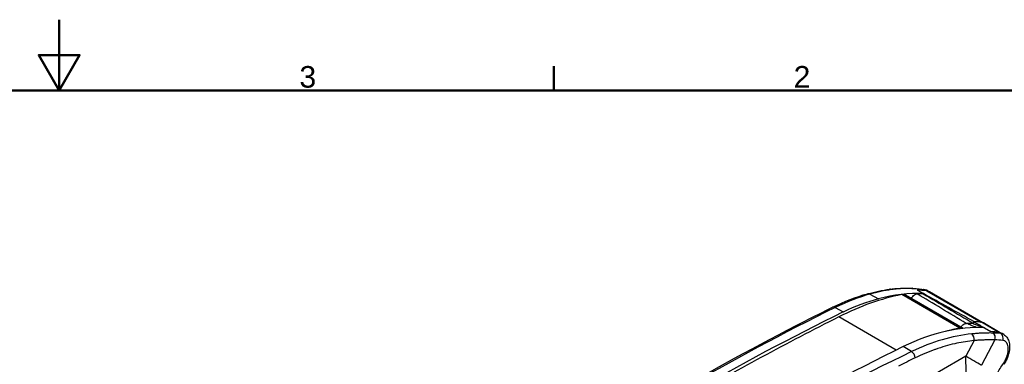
# Model space of a CAD drawing. Header units: millimetres. Extents: x 0 to 420, y 0 to 297.
# Tile 12 of 13: x 204 to 344, y 248 to 297. Entities that reach past the tile are written whole.
import ezdxf

# ---------------------------------------------------------------- set-up
doc = ezdxf.new("R2010")
doc.units = ezdxf.units.MM
doc.layers.get('0').update_dxf_attribs({"lineweight": 25})
for name, color, linetype, lineweight in [('Bordo_0', 7, 'Continuous', 50), ('Bordo_2', 7, 'Continuous', 50), ('Spigoli tangenti visibili(ISO)', 7, 'Continuous', 25)]:
    doc.layers.add(name, color=color, linetype=linetype, lineweight=lineweight)
doc.layers.add('Spigoli visibili(ISO)', color=176, linetype='Continuous', lineweight=25, true_color=0x000080)
doc.styles.add('Bordo_1', font='arial.ttf')

# ---------------------------------------------------------------- blocks, each defined once
blk = doc.blocks.new('Bordi Bordo di default')
at = {"layer": 'Bordo_0'}
blk.add_line((280, 287), (280, 290.45), dxfattribs=at)
at = {"layer": 'Bordo_0', "flags": 128}
for points in [[(210, 297), (210, 287), (207.11, 292), (212.89, 292), (210, 287)], [(10, 10), (10, 287), (410, 287), (410, 10), (10, 10)]]:
    blk.add_lwpolyline(points, dxfattribs=at)
at = {"layer": 'Bordo_2', "char_height": 3.05, "attachment_point": 7, "style": 'Bordo_1'}
for s, insert in [('3', (244, 287.35)), ('2', (313.95, 287.4))]:
    blk.add_mtext(s, dxfattribs=dict(at, insert=insert))

msp = doc.modelspace()

# ---------------------------------------------------------------- linework, layer by layer
at = {"layer": 'Spigoli tangenti visibili(ISO)'}
for p, q in [((324.74, 258.2), (325.94, 257.52)), ((337.45, 253.39), (329.24, 258.13)), ((332.74, 258.67), (332.47, 258.82)), ((332.74, 258.67), (340.44, 254.22)), ((319.83, 256.31), (320.97, 255.67)), ((328.46, 250.28), (320.33, 254.98)), ((343.01, 252.78), (340.54, 254.21)), ((343.28, 252.62), (343.01, 252.78)), ((339.48, 251.62), (338.3, 249.41)), ((342.44, 251.72), (340.53, 248.13)), ((330.64, 250.07), (329.46, 250.77)), ((338.3, 249.41), (328.51, 243.76))]:
    msp.add_line(p, q, dxfattribs=at)
for centre, major_axis, ratio, start_param, end_param in [((316.21, 226.07), (-20.07, -30.97), 0.540984, 3.684259, 3.877696), ((324.6, 257.52), (-0.196, 0.724), 0.720396, 5.674155, 6.283188), ((314.35, 219.11), (-24.43, -37.68), 0.540847, 3.580871, 3.684357), ((327.6, 258.15), (-0.105, 0.743), 0.761477, 5.764466, 6.283185), ((330.67, 258.27), (0.042, 0.749), 0.745473, 5.91429, 6.283186), ((315.35, 218.35), (24.65, 37.75), 0.611679, 0.286326, 0.339141), ((431.47, 195.58), (-159.25, 97.3), 0.009034, 5.342207, 5.397132), ((316.57, 217.7), (22.49, 38.96), 0.57735, 0.252406, 0.298379), ((332.21, 258.13), (0.097, 0.744), 0.758343, 5.973174, 6.282975), ((331.61, 255.81), (1.57, 2.72), 0.57735, 0.006171, 0.252406), ((280.32, -70.44), (-217.3, -334.63), 0.540283, 3.8782, 4.03432), ((319.8, 255.68), (-0.331, 0.673), 0.623335, 5.546006, 6.283186), ((330.18, 215.22), (18.06, 35.77), 0.611699, 0.368156, 0.673496), ((338.95, 251.89), (-0.071, 0.747), 0.737616, 4.277062, 5.781226), ((328.17, 216.32), (20.05, 34.72), 0.57735, 0.234371, 0.281414), ((329.37, 215.58), (18.27, 35.78), 0.540924, 0.206858, 0.256424), ((341.88, 252.01), (0.015, 0.75), 0.814115, 4.336745, 5.868839), ((341.84, 249.89), (1.59, 2.75), 0.57735, 0, 0.234371), ((342.99, 251.94), (0.076, 0.746), 0.82367, 4.403392, 5.932809), ((329.93, 215.29), (17.9, 35.13), 0.540212, 0.206385, 0.255949), ((326.15, -96.9), (-179.95, -356.11), 0.612177, 3.815777, 3.971897), ((330.6, 249.44), (-0.326, 0.676), 0.617718, 4.033922, 5.533762), ((302.66, 267.42), (25.25, -43.73), 0.57735, 0.785398, 0.847817), ((302.66, 267.42), (-44.62, 23.66), 0.025491, 3.71249, 3.800735), ((343.07, 248.69), (0.626, -0.413), 0.171429, 0.000025, 0.580323)]:
    msp.add_ellipse(centre, major_axis=major_axis, ratio=ratio, start_param=start_param, end_param=end_param, dxfattribs=at)
for points, knots in [([(330.91, 258.96), (330.69, 258.97), (330.46, 258.98), (330.21, 258.98), (329.97, 258.99), (329.72, 258.99), (329.46, 258.98), (329.2, 258.97), (328.93, 258.95), (328.65, 258.93), (328.38, 258.9), (328.09, 258.87), (327.79, 258.83)], [0, 0, 0, 0, 0.25, 0.25, 0.25, 0.5, 0.5, 0.5, 0.75, 0.75, 0.75, 1, 1, 1, 1]), ([(332.92, 258.67), (332.91, 258.68), (332.77, 258.75), (332.62, 258.8), (332.47, 258.82)], [0.8769285, 0.8769285, 0.8769285, 0.8769285, 0.8888889, 1, 1, 1, 1]), ([(339.88, 253.46), (339.85, 253.47), (339.82, 253.48), (339.79, 253.49), (339.68, 253.54), (339.57, 253.59), (339.45, 253.63), (339.37, 253.66), (339.29, 253.7), (339.21, 253.73), (339.12, 253.76), (339.03, 253.8), (338.94, 253.84), (338.82, 253.88), (338.7, 253.93), (338.58, 253.98), (338.51, 254.01), (338.45, 254.03), (338.39, 254.06)], [0.0322126, 0.0322126, 0.0322126, 0.0322126, 0.0962207, 0.0962207, 0.0962207, 0.3333333, 0.3333333, 0.3333333, 0.4930221, 0.4930221, 0.4930221, 0.6666667, 0.6666667, 0.6666667, 0.8907775, 0.8907775, 0.8907775, 1, 1, 1, 1]), ([(342.14, 252.69), (341.99, 252.69), (341.84, 252.7), (341.67, 252.7), (341.51, 252.7), (341.33, 252.69), (341.15, 252.69), (340.96, 252.69), (340.76, 252.68), (340.55, 252.67), (340.34, 252.66), (340.12, 252.65), (339.89, 252.63), (339.65, 252.61), (339.41, 252.59), (339.15, 252.57)], [0, 0, 0, 0, 0.2, 0.2, 0.2, 0.4, 0.4, 0.4, 0.6, 0.6, 0.6, 0.8, 0.8, 0.8, 1, 1, 1, 1]), ([(343.68, 252.49), (343.67, 252.5), (343.55, 252.57), (343.41, 252.61), (343.28, 252.62)], [0.8786095, 0.8786095, 0.8786095, 0.8786095, 0.8888889, 1, 1, 1, 1]), ([(339.48, 251.62), (338.67, 251.55), (337.86, 251.42), (337.04, 251.24), (336.94, 251.22), (336.84, 251.2), (336.74, 251.18), (335.84, 250.97), (334.94, 250.71), (334.04, 250.39), (334.01, 250.38), (333.97, 250.36), (333.94, 250.35), (333, 250.02), (332.07, 249.62), (331.13, 249.17)], [0, 0, 0, 0, 0.296503, 0.296503, 0.296503, 0.333333, 0.333333, 0.333333, 0.654591, 0.654591, 0.654591, 0.666667, 0.666667, 0.666667, 1, 1, 1, 1]), ([(342.44, 251.72), (342.3, 251.73), (342.14, 251.73), (341.98, 251.73), (341.82, 251.73), (341.64, 251.73), (341.46, 251.73), (341.27, 251.73), (341.08, 251.72), (340.87, 251.71), (340.66, 251.7), (340.44, 251.69), (340.21, 251.68), (339.98, 251.66), (339.73, 251.65), (339.48, 251.62)], [0, 0, 0, 0, 0.2, 0.2, 0.2, 0.4, 0.4, 0.4, 0.6, 0.6, 0.6, 0.8, 0.8, 0.8, 1, 1, 1, 1]), ([(343.64, 248.4), (343.71, 248.51), (343.78, 248.63), (343.84, 248.74), (343.86, 248.78), (343.88, 248.82), (343.9, 248.86), (343.97, 248.99), (344.02, 249.12), (344.07, 249.25), (344.09, 249.28), (344.1, 249.32), (344.11, 249.35), (344.16, 249.49), (344.2, 249.63), (344.24, 249.77), (344.24, 249.8), (344.25, 249.82), (344.25, 249.84), (344.28, 249.99), (344.3, 250.13), (344.32, 250.28), (344.32, 250.29), (344.32, 250.3), (344.32, 250.31), (344.33, 250.46), (344.32, 250.6), (344.31, 250.73), (344.29, 250.87), (344.26, 250.99), (344.22, 251.1), (344.22, 251.11), (344.22, 251.11), (344.21, 251.11), (344.17, 251.22), (344.12, 251.31), (344.06, 251.38), (344.05, 251.39), (344.05, 251.4), (344.04, 251.41), (343.98, 251.48), (343.91, 251.53), (343.83, 251.57), (343.82, 251.58), (343.81, 251.59), (343.79, 251.59), (343.72, 251.63), (343.64, 251.65), (343.56, 251.66)], [0, 0, 0, 0, 0.083129, 0.083129, 0.083129, 0.111111, 0.111111, 0.111111, 0.201001, 0.201001, 0.201001, 0.222222, 0.222222, 0.222222, 0.318555, 0.318555, 0.318555, 0.333333, 0.333333, 0.333333, 0.436146, 0.436146, 0.436146, 0.444444, 0.444444, 0.444444, 0.553712, 0.553712, 0.553712, 0.666667, 0.666667, 0.666667, 0.67127, 0.67127, 0.67127, 0.777778, 0.777778, 0.777778, 0.788824, 0.788824, 0.788824, 0.888889, 0.888889, 0.888889, 0.906558, 0.906558, 0.906558, 1, 1, 1, 1]), ([(340.53, 242.15), (340.72, 242.7), (341.14, 243.77), (341.88, 245.37), (342.71, 246.93), (343.32, 247.92), (343.64, 248.4)], [0, 0, 0, 0, 0.25, 0.5, 0.75, 1, 1, 1, 1])]:
    msp.add_open_spline(points, degree=3, knots=knots, dxfattribs=at)
msp.add_open_spline([(331.13, 249.17), (330.34, 248.79), (329.55, 248.41), (328.77, 248.02)], degree=3, dxfattribs=at)
at = {"layer": 'Spigoli visibili(ISO)'}
for p, q in [((337.93, 253.35), (329.78, 258.05)), ((331.46, 258.75), (332.31, 258.27)), ((332.3, 258.23), (332.32, 258.26)), ((332.31, 258.26), (332.31, 258.27)), ((332.92, 258.67), (333.17, 258.53)), ((340.74, 254.16), (333.18, 258.53)), ((339.45, 254.31), (339.34, 254.02)), ((340.95, 254.07), (343.43, 252.64)), ((337.94, 252.42), (337.94, 252.42)), ((340.94, 253.43), (340.86, 253.47)), ((340.94, 253.43), (341.86, 252.89)), ((343.68, 252.49), (343.44, 252.63))]:
    msp.add_line(p, q, dxfattribs=at)
for centre, major_axis, ratio, start_param, end_param in [((318.11, 212.95), (25, 43.3), 0.57735, 0.464995, 0.722633), ((317.42, 217.21), (22.5, 38.97), 0.57735, 0.298502, 0.514534), ((328.81, 256.36), (0.97, 1.69), 0.57735, 0, 0.464995), ((317.42, 217.21), (22.47, 38.93), 0.57735, 0.298219, 0.328949), ((332.21, 258.13), (0.097, 0.744), 0.758343, 6.282976, 6.283187), ((318.1, 216.82), (634.94, -351.84), 0.059439, 1.570101, 1.581341), ((331.61, 255.81), (1.57, 2.72), 0.57735, 0, 0.006171), ((318.94, 224.37), (-18.5, -32.04), 0.57735, 3.656127, 3.849125), ((298.97, -82.64), (-200, -346.41), 0.57735, 3.849125, 4.004857), ((298.2, -164.24), (249.39, 431.95), 0.57735, 0.722633, 0.784725), ((327.25, 216.85), (20.05, 34.73), 0.57735, 0.28157, 0.707532), ((325.7, 217.75), (19.89, 34.45), 0.57735, 0.278672, 0.317084), ((324.35, 213.2), (22.37, 38.75), 0.57735, 0.291606, 0.311823), ((325.7, 217.75), (20.05, 34.72), 0.57735, 0.234371, 0.278695), ((339.36, 251.32), (1.59, 2.75), 0.57735, 0, 0.234371), ((326.31, 208.21), (25, 43.3), 0.57735, 0.464995, 0.523659), ((337.01, 251.63), (0.98, 1.69), 0.57735, 0.05973, 0.464995), ((337.3, 251.47), (0.63, 1.08), 0.57735, 6.048465, 6.048511), ((337.01, 251.63), (0.97, 1.69), 0.57735, 5.534496, 5.534515), ((341.84, 249.89), (1.59, 2.75), 0.57735, 6.277014, 6.283185), ((307.46, -87.54), (200, 346.41), 0.57735, 0.707532, 0.863264), ((343.07, 248.69), (0.626, -0.413), 0.171429, 6.283146, 6.283209)]:
    msp.add_ellipse(centre, major_axis=major_axis, ratio=ratio, start_param=start_param, end_param=end_param, dxfattribs=at)
for points in [[(319.46, 256.35), (321.14, 257.17), (322.8, 257.81), (324.41, 258.25)], [(324.41, 258.25), (325.46, 258.53), (326.49, 258.75), (327.5, 258.89)], [(327.5, 258.89), (328.55, 259.04), (329.62, 259.08), (330.71, 259.02)], [(330.71, 259.02), (331.25, 258.99), (331.78, 258.94), (332.3, 258.87)], [(332.3, 258.87), (332.52, 258.85), (332.73, 258.78), (332.92, 258.67)], [(332.3, 258.23), (334.66, 256.85), (337.01, 255.47), (339.37, 254.09)], [(332.92, 258.67), (332.92, 258.67), (332.92, 258.67), (332.92, 258.67)], [(339.45, 254.31), (339.92, 254.03), (340.39, 253.75), (340.86, 253.47)]]:
    msp.add_open_spline(points, degree=3, dxfattribs=at)
for points, knots in [([(330.6, 257.58), (330.66, 257.68), (330.72, 257.78), (330.88, 257.96), (330.97, 258.04), (331.12, 258.15), (331.19, 258.18), (331.32, 258.23), (331.38, 258.24), (331.43, 258.24)], [0.061007, 0.061007, 0.061007, 0.061007, 0.0959389, 0.0959389, 0.1344601, 0.1344601, 0.1631628, 0.1631628, 0.1892198, 0.1892198, 0.1892198, 0.1892198]), ([(275.46, 230.94), (288.84, 239.79), (302.26, 247.64), (316.85, 255.05), (318.16, 255.7), (319.46, 256.35)], [0, 0, 0, 0, 5.661145, 5.661145, 6.220423, 6.220423, 6.220423, 6.220423]), ([(337.63, 253.52), (337.67, 253.59), (337.72, 253.65), (337.85, 253.8), (337.94, 253.88), (338.1, 253.98), (338.16, 254.01), (338.28, 254.05), (338.34, 254.06), (338.39, 254.06)], [-0.1144295, -0.1144295, -0.1144295, -0.1144295, -0.0911557, -0.0911557, -0.0525843, -0.0525843, -0.025241, -0.025241, -0.000001, -0.000001, -0.000001, -0.000001]), ([(340.88, 253.43), (340.72, 253.49), (340.38, 253.62), (339.87, 253.82), (339.52, 253.95), (339.34, 254.02)], [0.035656, 0.035656, 0.035656, 0.035656, 0.3333333, 0.6666667, 1, 1, 1, 1]), ([(343.68, 252.49), (343.85, 252.39), (344, 252.25), (344.24, 251.93), (344.33, 251.75), (344.47, 251.32), (344.51, 251.07), (344.51, 250.5), (344.47, 250.18), (344.32, 249.53), (344.19, 249.19), (343.94, 248.67), (343.83, 248.47), (343.7, 248.28)], [0.0000105, 0.0000105, 0.0000105, 0.0000105, 0.0743441, 0.0743441, 0.1501136, 0.1501136, 0.2399211, 0.2399211, 0.3442975, 0.3442975, 0.449131, 0.449131, 0.5186976, 0.5186976, 0.5186976, 0.5186976])]:
    msp.add_open_spline(points, degree=3, knots=knots, dxfattribs=at)

# ---------------------------------------------------------------- block references
msp.add_blockref('Bordi Bordo di default', (0, 0))

doc.saveas('drawing.dxf')
